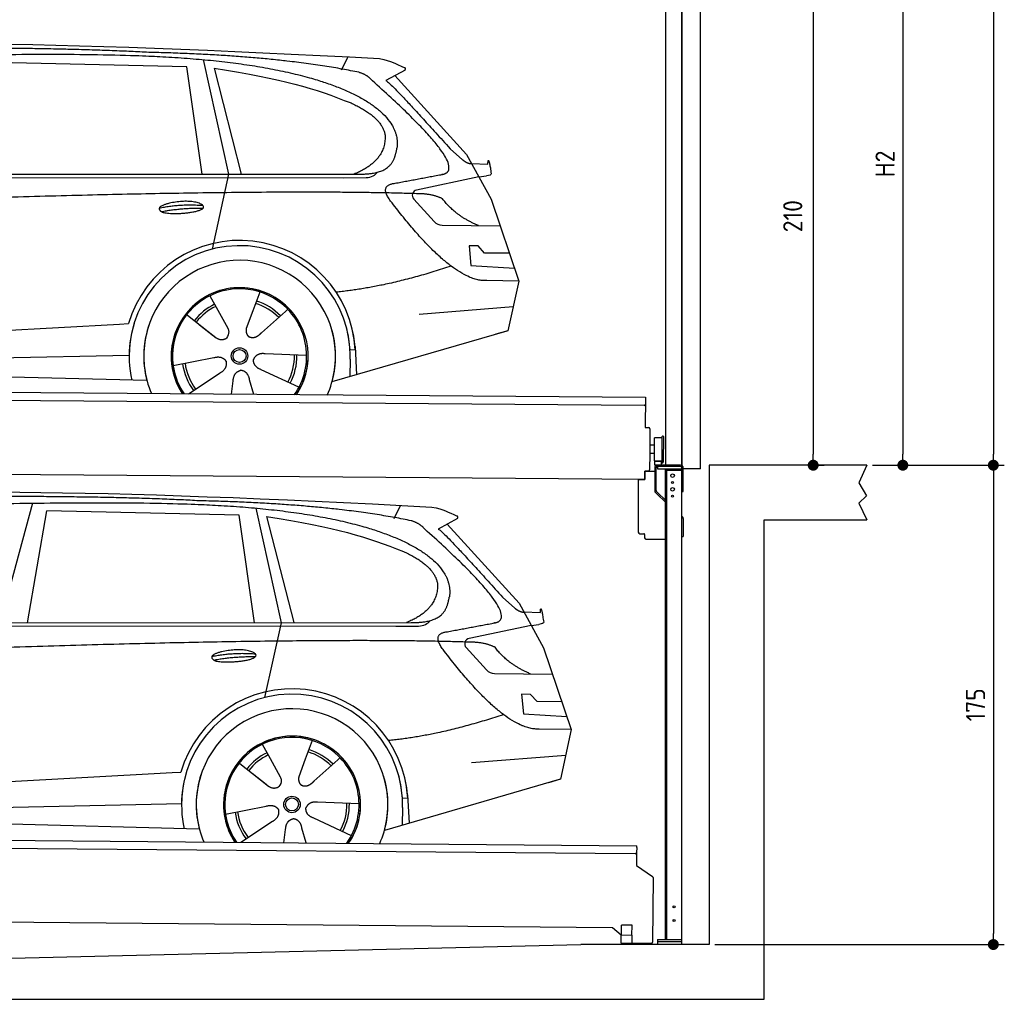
# Model space of a CAD drawing. Header units: millimetres. Extents: x -411 to 6777, y 0 to 6527.
# Tile 5 of 6: x 3183 to 6777, y 0 to 3577. Entities that reach past the tile are written whole.
import ezdxf

# ---------------------------------------------------------------- set-up
doc = ezdxf.new("R2010")
doc.units = ezdxf.units.MM
doc.layers.add('4', color=3, linetype='Continuous')
for name, color, linetype, lineweight in [('car', 10, 'Continuous', 25), ('Plattform', 7, 'Continuous', 25), ('Ständer hinten', 7, 'Continuous', 25), ('Ständer vorne', 7, 'Continuous', 25), ('Tor', 200, 'Continuous', 25)]:
    doc.layers.add(name, color=color, linetype=linetype, lineweight=lineweight)
doc.styles.get("Standard").update_dxf_attribs({"font": 'ISOCP.SHX'})
doc.dimstyles.new('GEN-ISO', dxfattribs={"dimscale": 20, "dimtxt": 3.5, "dimasz": 2, "dimexe": 2, "dimexo": 1, "dimgap": 1.5, "dimtad": 1, "dimdec": 1, "dimlfac": 0.1, "dimdsep": 46, "dimtxsty": 'STANDARD', "dimblk": 'PUNKT', "dimcen": 2, "dimclrd": 256, "dimclre": 256, "dimclrt": 2, "dimadec": 0, "dimazin": 0, "dimtp": 0.1, "dimtm": 0.1, "dimtfac": 0.71, "dimtdec": 1, "dimtmove": 2, "dimatfit": 3, "dimldrblk": 'PUNKT', "dimfxl": 2, "dimtolj": 1, "dimarcsym": 0})

# ---------------------------------------------------------------- blocks, each defined once
blk = doc.blocks.new('PUNKT')
at = {"layer": '4', "color": 0, "linetype": 'ByBlock'}
blk.add_line((-0.5, 0), (-1, 0), dxfattribs=at)
at = {"layer": '4', "color": 0, "linetype": 'ByBlock', "const_width": 0.5}
blk.add_lwpolyline([(-0.25, 0, 1), (0.25, 0, 1)], format="xyb", close=True, dxfattribs=at)
blk = doc.blocks.new('*D177')
at = {"layer": '4', "lineweight": -2, "transparency": 16777216}
for p, q in [((5720, 5750), (6776.9, 5750)), ((6736.9, 5710), (6736.9, 1990)), ((6295.4, 1950), (6776.9, 1950))]:
    blk.add_line(p, q, dxfattribs=at)
at = {"layer": 'Defpoints', "color": 0, "transparency": 16777216}
for p in [(5700, 5750), (6275.4, 1950), (6736.9, 1950)]:
    blk.add_point(p, dxfattribs=at)
at = {"layer": '4', "lineweight": -2, "transparency": 16777216, "xscale": 40, "yscale": 40, "zscale": 40}
for p, rotation in [((6736.9, 5750), 90), ((6736.9, 1950), 270)]:
    blk.add_blockref('PUNKT', p, dxfattribs=dict(at, rotation=rotation))
at = {"layer": '4', "color": 2, "transparency": 16777216, "insert": (6671.9, 3850), "char_height": 70, "attachment_point": 5, "rotation": 90}
blk.add_mtext('380', dxfattribs=at)
blk = doc.blocks.new('*D178')
at = {"layer": '4', "lineweight": -2, "transparency": 16777216}
for p, q in [((6295.4, 1950), (6776.9, 1950)), ((6736.9, 1910), (6736.9, 240)), ((5720, 200), (6776.9, 200))]:
    blk.add_line(p, q, dxfattribs=at)
at = {"layer": 'Defpoints', "color": 0, "transparency": 16777216}
for p in [(6275.4, 1950), (5700, 200), (6736.9, 200)]:
    blk.add_point(p, dxfattribs=at)
at = {"layer": '4', "lineweight": -2, "transparency": 16777216, "xscale": 40, "yscale": 40, "zscale": 40}
for p, rotation in [((6736.9, 1950), 90), ((6736.9, 200), 270)]:
    blk.add_blockref('PUNKT', p, dxfattribs=dict(at, rotation=rotation))
at = {"layer": '4', "color": 2, "transparency": 16777216, "insert": (6671.9, 1075), "char_height": 70, "attachment_point": 5, "rotation": 90}
blk.add_mtext('175', dxfattribs=at)
blk = doc.blocks.new('*D179')
at = {"layer": '4', "lineweight": -2, "transparency": 16777216}
for p, q in [((5920, 4150), (6446.5, 4150)), ((6406.5, 4110), (6406.5, 1990)), ((6295.4, 1950), (6446.5, 1950))]:
    blk.add_line(p, q, dxfattribs=at)
at = {"layer": 'Defpoints', "color": 0, "transparency": 16777216}
for p in [(5900, 4150), (6275.4, 1950), (6406.5, 1950)]:
    blk.add_point(p, dxfattribs=at)
at = {"layer": '4', "lineweight": -2, "transparency": 16777216, "xscale": 40, "yscale": 40, "zscale": 40}
for p, rotation in [((6406.5, 4150), 90), ((6406.5, 1950), 270)]:
    blk.add_blockref('PUNKT', p, dxfattribs=dict(at, rotation=rotation))
at = {"layer": '4', "color": 2, "transparency": 16777216, "insert": (6341.5, 3050), "char_height": 70, "attachment_point": 5, "rotation": 90}
blk.add_mtext('H2', dxfattribs=at)
blk = doc.blocks.new('*D181')
at = {"layer": '4', "lineweight": -2, "transparency": 16777216}
for p, q in [((5457.5, 4050), (6119.3, 4050)), ((6079.3, 4010), (6079.3, 1990)), ((6099.3, 1950), (6119.3, 1950))]:
    blk.add_line(p, q, dxfattribs=at)
at = {"layer": 'Defpoints', "color": 0, "transparency": 16777216}
for p in [(5437.5, 4050), (6079.3, 1950), (6079.3, 1950)]:
    blk.add_point(p, dxfattribs=at)
at = {"layer": '4', "lineweight": -2, "transparency": 16777216, "xscale": 40, "yscale": 40, "zscale": 40}
for p, rotation in [((6079.3, 4050), 90), ((6079.3, 1950), 270)]:
    blk.add_blockref('PUNKT', p, dxfattribs=dict(at, rotation=rotation))
at = {"layer": '4', "color": 2, "transparency": 16777216, "insert": (6004.7, 2859.2), "char_height": 70, "attachment_point": 5, "rotation": 90}
blk.add_mtext('210', dxfattribs=at)
blk = doc.blocks.new('UG Plattfrom Gl550')
at = {"layer": 'Plattform'}
for p, q in [((498.3, 603.8), (5435.1, 560.7)), ((5429.8, 530.7), (503, 573.7)), ((5435, 554.7), (5434.9, 535.7)), ((5435, 554.7), (5435.1, 560.7)), ((5434.9, 535.7), (5434.5, 488.2)), ((5434.5, 488.2), (5492.9, 448.7)), ((5495.1, 444.5), (5493, 208.2)), ((5347, 261.5), (621.4, 302.7)), ((5378.7, 233.7), (5347, 261.5)), ((5379.7, 235.2), (5380.1, 271.2)), ((5418.1, 270.8), (5380.1, 271.2)), ((5417.7, 234.8), (5418.1, 270.8)), ((5378.5, 205.2), (5378.7, 235.2)), ((5378.7, 235.2), (5418.7, 234.8)), ((5418.5, 204.8), (5418.7, 234.8)), ((5378.5, 205.2), (5418.5, 204.8)), ((5488, 203.2), (5414.8, 203.9))]:
    blk.add_line(p, q, dxfattribs=at)
for centre, radius, start, end in [((5429.9, 535.7), 5, 269.5, 359.5), ((5490.1, 444.5), 5, 359.5, 55.9134), ((5425.8, 243.8), 12, 227.6897, 228.0904), ((5414.9, 208.9), 5, 232.6301, 269.5), ((5488, 208.2), 5, 269.5, 359.5)]:
    blk.add_arc(centre, radius, start, end, dxfattribs=at)
blk = doc.blocks.new('Palette EG Gl550')
at = {"layer": 'Plattform'}
for p, q in [((429.5, 2237), (5467.3, 2198)), ((5462.1, 2168), (434.2, 2207)), ((5467.3, 2198), (5466.5, 2088)), ((5466.5, 2088), (5478.5, 2087.9)), ((5483.4, 2082.8), (5482.7, 1992.8)), ((5499.6, 1965.6), (5500.2, 2049.8)), ((5527.5, 1960.5), (5528.3, 2054.5)), ((5532.3, 2054.5), (5531.5, 1960.5)), ((5501.1, 2022.8), (5484.1, 2023)), ((5482.7, 1992.8), (5482.3, 1932.9)), ((5499.8, 1992.7), (5482.7, 1992.8)), ((5525.9, 1965), (5500.9, 1965)), ((5500.9, 1950), (5500.9, 1965)), ((5512.9, 1965), (5500.9, 1965)), ((5500.9, 1950), (5500.9, 1965)), ((5500.9, 1950), (5525.9, 1950)), ((5525.9, 1950), (5500.9, 1950)), ((5525.9, 1950), (5525.9, 1965)), ((5525.9, 1950), (5525.9, 1965)), ((5465, 1898), (341.7, 1937.7)), ((5465.2, 1928), (5465, 1898)), ((5465.2, 1928), (5477.2, 1927.9)), ((5477.2, 1927.9), (5465.2, 1928))]:
    blk.add_line(p, q, dxfattribs=at)
for centre, radius, start, end in [((5462.1, 2173), 5, 268.5823, 358.5607), ((5478.4, 2082.9), 5, 359.556, 89.556), ((5500.6, 2049.8), 0.4, 91.7323, 179.3444), ((5511.7, 1723.6), 326.8, 87.1739, 91.9438), ((5527.8, 2050.4), 0.4, 266.9623, 359.3444), ((5530.3, 2054.5), 2, 359.3444, 179.3444), ((5500, 1965.6), 0.4, 179.3444, 266.9565), ((5519.7, 2849.4), 884.4, 268.7196, 270.4008), ((5491.8, 3053.4), 1088.9, 271.795, 271.861), ((5527.2, 1964.6), 0.4, 359.556, 91.938), ((5529.5, 1960.5), 2, 179.3444, 359.3444), ((5477.3, 1932.9), 5, 269.556, 359.556)]:
    blk.add_arc(centre, radius, start, end, dxfattribs=at)
blk = doc.blocks.new('Ständer_vorne_GT175')
at = {"layer": 'Ständer hinten'}
for p, q in [((5595, 1950), (5511, 1950)), ((5511, 1945), (5511, 1937)), ((5595.1, 1945), (5511.1, 1945)), ((5465, 1898), (5465.2, 1928)), ((5465.2, 1928), (5501, 1927.7)), ((5501, 1940), (5501, 1857.2)), ((5506.1, 1857.2), (5506.1, 1940)), ((5511, 1937), (5600, 1937)), ((5540, 218), (5540, 1937)), ((5540, 1932), (5600, 1932)), ((5545, 218), (5545, 1932)), ((5600, 200), (5600, 1940)), ((5605, 1854), (5605, 1940)), ((5441, 1898.2), (5441, 1705)), ((5441, 1898.2), (5465, 1898)), ((5510.3, 1843.9), (5504.1, 1850)), ((5507.6, 1853.7), (5512.7, 1848.6)), ((5510.3, 1843.9), (5539.8, 1815)), ((5512.7, 1848.6), (5540, 1821.8)), ((5600, 1854), (5605, 1854)), ((5600, 1764), (5602, 1762.1)), ((5605, 1754.9), (5605, 1690)), ((5446, 1700), (5461.5, 1700)), ((5464, 1697.5), (5464, 1685)), ((5600, 1690), (5605, 1690)), ((5469, 1680), (5540, 1680)), ((5511, 218), (5600, 218)), ((5511, 218), (5511, 200)), ((5600, 210), (5511, 210)), ((5600, 200), (5511, 200))]:
    blk.add_line(p, q, dxfattribs=at)
for centre, radius in [((5566, 1912), 6.5), ((5566, 1887), 3.7), ((5566, 1862), 6.5), ((5566, 1837), 3.7), ((5571.4, 338), 3.7), ((5571.4, 288), 3.7)]:
    blk.add_circle(centre, radius, dxfattribs=at)
for centre, radius, start, end in [((5511.1, 1939.9), 10.1, 90.1445, 179.6512), ((5511.1, 1940), 5, 90, 180), ((5595, 1940), 10, 0, 90), ((5595, 1940), 5, 0, 90), ((5511.1, 1857.2), 10.1, 180, 225.5525), ((5511.1, 1857.2), 5, 179.6711, 225.5525), ((5595, 1754.9), 10, 0, 45.8814), ((5446, 1705), 5, 180, 270), ((5461.5, 1697.5), 2.5, 0, 90), ((5469, 1685), 5, 180, 270)]:
    blk.add_arc(centre, radius, start, end, dxfattribs=at)
blk = doc.blocks.new('Car_EG')
at = {"layer": 'car'}
for p, q in [((3792.6, 3404.8), (3091, 3421.1)), ((3852.9, 3430.7), (3945.7, 3012.4)), ((4357.9, 3393.3), (4382.1, 3440.6)), ((3848.5, 3012.4), (3792.6, 3404.8)), ((3892.2, 3399.7), (3991.7, 3012.5)), ((4589.4, 3392.6), (4519, 3354.1)), ((4552.4, 3372.3), (4814.1, 3084)), ((4754, 3105.6), (4799.2, 3065.4)), ((4814.1, 3084), (4903.3, 2921)), ((4831.7, 3051.8), (4891.9, 3049.2)), ((1721.3, 3002.4), (4364.6, 2999.2)), ((1768.3, 3011.3), (4420.2, 3012.7)), ((3945.7, 3012.4), (3884.9, 2738.8)), ((4364.6, 2999.2), (4447.5, 2999.9)), ((4858.7, 3002.5), (4631.9, 2954.6)), ((4858.7, 3002.5), (4886.4, 3006.3)), ((4621.2, 2921.6), (4695.5, 2839.8)), ((4903.3, 2921), (5004.9, 2622.4)), ((4724.6, 2826.6), (4936.3, 2823.9)), ((4856.4, 2750.6), (4823.7, 2750.9)), ((4823.7, 2750.9), (4829.9, 2679.3)), ((4879.9, 2724.5), (4856.4, 2750.6)), ((4970.4, 2723.7), (4879.9, 2724.5)), ((4829.9, 2679.3), (4988.9, 2669.3)), ((5004.9, 2622.4), (4888, 2623.9)), ((5004.9, 2622.4), (4965.3, 2440.8)), ((3877.2, 2568.5), (3906.3, 2516.1)), ((4059.5, 2582.3), (4034, 2513.6)), ((3905, 2518.5), (3906.3, 2516.1)), ((3906.3, 2516.1), (3942.9, 2449.9)), ((4161.1, 2519.6), (4153.3, 2511.2)), ((4641.2, 2501.4), (4984.6, 2529.2)), ((3789.4, 2502.8), (3900.1, 2415.1)), ((4034, 2513.6), (4010.1, 2449)), ((4153.3, 2511.2), (4065.7, 2433.8)), ((1677.7, 2363), (3547.7, 2465.1)), ((3547.7, 2465.1), (3580.2, 2466.9)), ((3839.5, 2462.9), (3890.8, 2422.3)), ((4960.7, 2439.5), (4322.9, 2253.9)), ((4965.3, 2440.8), (4921.5, 2428.1)), ((4407.3, 2383.3), (4412.9, 2280.1)), ((1697, 2310.9), (3582.9, 2352.3)), ((3743, 2313.7), (3891.6, 2342.7)), ((4230.4, 2350.4), (4079.2, 2356.8)), ((4389.1, 2337.7), (4387.4, 2272.7)), ((4407.9, 2371.2), (4388.7, 2370.2)), ((1598.6, 2313.5), (3647.1, 2260.1)), ((3799.2, 2210.6), (3914.4, 2287.1)), ((4202.2, 2234.5), (4064.9, 2298.5)), ((3956.3, 2209.2), (3962.2, 2257.6)), ((4037, 2208.5), (4022.1, 2262.1))]:
    blk.add_line(p, q, dxfattribs=at)
for radius in [30.1, 23.6]:
    blk.add_circle((3985.4, 2348.7), radius, dxfattribs=at)
for centre, radius, start, end in [((4636, 2935.1), 20, 101.911, 222.2225), ((4725.1, 2866.6), 40, 222.2225, 269.2614), ((3985.9, 2348.2), 422.7, 3.1257, 163.6879), ((3985.9, 2348.2), 403.4, 3.1257, 179.4216), ((3985.9, 2348.2), 350, 344.3697, 194.5808), ((3985.9, 2348.2), 250, 325.66, 212.9259), ((3985.9, 2348.2), 250, 325.66, 212.9259), ((3985.4, 2348.7), 245, 41.4393, 188.2101), ((3985.9, 2348.2), 250, 40.5532, 137.1602), ((3985.4, 2348.7), 209.6, 115.7372, 141.8665), ((3985.4, 2348.7), 200.6, 115.5904, 141.8784), ((3985.4, 2348.7), 200.6, 44.5019, 73.0215), ((3985.4, 2348.7), 209.6, 44.3713, 72.8747), ((3985.4, 2348.7), 245, 0.4019, 44.2101), ((3985.9, 2348.2), 422.7, 163.4862, 163.6879), ((3985.9, 2348.2), 403.4, 162.7346, 179.4216), ((3985.9, 2348.2), 350, 160.1996, 194.5808), ((3985.9, 2348.2), 250, 152.2768, 213.34), ((3985.4, 2348.7), 245, 151.8272, 188.2101), ((3985.9, 2348.2), 350, 344.3697, 17.4023), ((3985.9, 2348.2), 403.4, 3.1257, 14.8673), ((3985.9, 2348.2), 422.7, 3.1257, 14.1157), ((3985.9, 2348.2), 403.4, 172.558, 192.5899), ((3985.9, 2348.2), 350, 171.6006, 202.9387), ((3985.9, 2348.2), 250, 168.6947, 213.34), ((3985.4, 2348.7), 245, 168.6088, 214.2758), ((3985.4, 2348.7), 245, 324.7242, 8.993), ((3985.9, 2348.2), 250, 325.66, 8.9072), ((3985.9, 2348.2), 350, 336.0613, 6.0012), ((3985.9, 2348.2), 403.4, 358.5068, 5.0439), ((3985.4, 2348.7), 200.6, 331.5904, 1.0215), ((3985.4, 2348.7), 209.6, 331.7372, 0.8747), ((3985.9, 2348.2), 422.7, 3.1257, 3.2156), ((3985.4, 2348.7), 209.6, 187.7372, 216.8747), ((3985.4, 2348.7), 200.6, 187.5904, 217.0215)]:
    blk.add_arc(centre, radius, start, end, dxfattribs=at)
for points, degree in [([(2151.2, 3449.7), (2438.8, 3511.3), (3323.8, 3498), (4495.8, 3434.7)], 3), ([(3646, 3457.4), (3297.8, 3476.8), (2681.9, 3472.1)], 2), ([(4420.9, 3384.4), (4120.4, 3447), (3646, 3457.4)], 2), ([(4495.8, 3434.7), (4542.5, 3425.3), (4551.4, 3417), (4588.7, 3401.2)], 3), ([(3892.2, 3399.7), (4146.3, 3360.8), (4259.5, 3325.1), (4392.3, 3272.4)], 3), ([(4470.3, 3353.5), (4452.4, 3375.4), (4420.9, 3384.4)], 2), ([(4589.4, 3392.6), (4591.1, 3394.2), (4591.8, 3397.3), (4591.2, 3400.1), (4588.7, 3401.2)], 4), ([(4732.1, 3013.2), (4821.6, 3041.2), (4470.3, 3353.5)], 2), ([(4519, 3354.1), (4526.8, 3358.3), (4754, 3105.6)], 2), ([(4392.3, 3272.4), (4506.4, 3220.4), (4516.5, 3155.2)], 2), ([(4516.5, 3155.2), (4521.3, 3060.7), (4403.6, 3012.7)], 2), ([(4420.2, 3012.7), (4470.3, 3012.7), (4543.3, 3017.4), (4551.5, 3064.2), (4560.1, 3107.3)], 4), ([(4799.2, 3065.4), (4807.5, 3058.1), (4820.7, 3050.3), (4829.8, 3050.3), (4831.7, 3051.8)], 4), ([(4891.9, 3049.2), (4893.5, 3088.1), (4904.1, 3013.8)], 2), ([(4447.5, 2999.9), (4466.8, 3000.5), (4481.6, 3009.5), (4488.9, 3019.7)], 3), ([(4519, 3032.3), (4519.1, 3032.4), (4519.1, 3032.4), (4519.2, 3032.4)], 3), ([(4904.1, 3013.8), (4904.4, 3010.1), (4898.8, 3008.4), (4886.4, 3006.3)], 3), ([(4537, 2914.2), (4493.2, 2972.9), (4553.2, 2979.5)], 2), ([(4638.8, 2941), (3762.4, 2969.4), (1329.3, 2857.2)], 2), ([(4888, 2623.9), (4762.3, 2616.8), (4537, 2914.2)], 2), ([(4726.5, 2922.6), (4689.3, 2941), (4638.8, 2941)], 2), ([(4857.1, 2824.9), (4771.7, 2860.8), (4726.5, 2922.6)], 2), ([(3692.9, 2888.9), (3768.5, 2905.1), (3851.9, 2898.6)], 2), ([(3700, 2876), (3774.1, 2889.9), (3852, 2888.5)], 2), ([(4756.6, 2676.5), (4531.2, 2601.1), (4338.2, 2581.7)], 2), ([(3891, 2422.3), (3914.3, 2400.4), (3937.6, 2413.8)], 2), ([(3891.6, 2342.7), (3922.3, 2351.4), (3936.9, 2328.8)], 2), ([(4064.9, 2298.5), (4034.9, 2309.5), (4036.4, 2336.3)], 2), ([(4079.2, 2356.8), (4047.4, 2360.8), (4036.4, 2336.3)], 2), ([(3914.4, 2287.1), (3942.4, 2302.5), (3936.9, 2328.8)], 2), ([(3962.2, 2257.6), (3963.4, 2289.5), (3989.4, 2296.4)], 2), ([(4022.1, 2262.1), (4016.1, 2293.5), (3989.4, 2296.4)], 2)]:
    blk.add_open_spline(points, degree=degree, dxfattribs=at)
for points, degree, knots in [([(2320.7, 3436), (2347.3, 3438), (2486.7, 3439.9), (3508.2, 3460), (4128.4, 3453.6), (4583.8, 3281), (4560.1, 3107.3)], 4, [0.0821318, 0.0821318, 0.0821318, 0.0821318, 0.0821318, 0.258851, 0.508851, 1, 1, 1, 1, 1]), ([(4553.2, 2979.5), (4720.1, 3010.6), (4722.9, 3011.2), (4731.3, 3013), (4732.1, 3013.2)], 1, [0.1611508, 0.1611508, 1, 1.0196119, 1.078724, 1.0847856, 1.0847856]), ([(3700, 2876), (3676.6, 2892.6), (3722.1, 2907.9), (3805, 2927.3), (3897.6, 2893.4), (3835.4, 2870.2), (3726.3, 2864), (3704.9, 2873), (3700, 2876)], 5, [0, 0, 0, 0, 0, 0, 0.300106, 0.500106, 0.700106, 1, 1, 1, 1, 1, 1]), ([(3942.9, 2449.9), (3944.5, 2445.8), (3945.5, 2441.8), (3945.8, 2437.9), (3946.5, 2429.3), (3943.7, 2421.3), (3937.6, 2413.8)], 3, [0.2167758, 0.2167758, 0.2167758, 0.2167758, 0.4600873, 0.4600873, 0.4600873, 1, 1, 1, 1]), ([(4010.1, 2449), (4009.5, 2445.8), (4009.3, 2442.8), (4009.3, 2439.9), (4009.7, 2437.1), (4010.4, 2431.3), (4012.5, 2426), (4016, 2421.4), (4020.9, 2418.4)], 4, [0.3191838, 0.3191838, 0.3191838, 0.3191838, 0.3191838, 0.5438253, 0.5438253, 0.5438253, 0.5438253, 1, 1, 1, 1, 1]), ([(4065.7, 2433.8), (4065.7, 2433.8), (4065.7, 2433.8), (4065.7, 2433.8), (4065.7, 2433.8), (4056.6, 2424.1), (4045.9, 2414.2), (4031.6, 2411.8), (4020.9, 2418.4)], 4, [-0.000003, -0.000003, -0.000003, -0.000003, -0.000003, 0, 0, 0, 0, 1, 1, 1, 1, 1])]:
    blk.add_open_spline(points, degree=degree, knots=knots, dxfattribs=at)
blk = doc.blocks.new('Car_147')
at = {"layer": 'car'}
for p, q in [((3229.2, 1811.5), (3109.9, 1374.6)), ((4549.3, 1756), (4573.5, 1803.3)), ((3211.6, 1374.7), (3282.4, 1783.8)), ((3983.9, 1767.5), (3282.4, 1783.8)), ((4039.9, 1375.1), (3983.9, 1767.5)), ((4044.3, 1793.4), (4137.1, 1375.1)), ((4083.5, 1762.4), (4183.1, 1375.2)), ((4780.8, 1755.3), (4710.3, 1716.8)), ((4743.8, 1735), (5005.5, 1446.7)), ((4945.4, 1468.3), (4990.6, 1428.1)), ((5005.5, 1446.7), (5094.6, 1283.7)), ((5023.1, 1414.5), (5083.3, 1411.9)), ((1959.6, 1374), (4611.6, 1375.4)), ((4137.1, 1375.1), (4076.2, 1101.5)), ((5050.1, 1365.2), (5077.8, 1369)), ((1912.6, 1365.1), (4556, 1361.9)), ((4556, 1361.9), (4638.8, 1362.6)), ((5050.1, 1365.2), (4823.2, 1317.3)), ((4812.5, 1284.3), (4886.8, 1202.4)), ((5094.6, 1283.7), (5196.3, 985.1)), ((4915.9, 1189.3), (5127.7, 1186.6)), ((5047.7, 1113.3), (5015.1, 1113.6)), ((5015.1, 1113.6), (5021.3, 1042)), ((5071.3, 1087.2), (5047.7, 1113.3)), ((5161.8, 1086.4), (5071.3, 1087.2)), ((5021.3, 1042), (5180.3, 1032)), ((5196.3, 985.1), (5079.4, 986.6)), ((5196.3, 985.1), (5156.7, 803.5)), ((4250.9, 945), (4225.3, 876.3)), ((4068.6, 931.2), (4097.7, 878.8)), ((3980.8, 865.5), (4091.4, 777.8)), ((4096.4, 881.2), (4097.7, 878.8)), ((4097.7, 878.8), (4134.2, 812.6)), ((4225.3, 876.3), (4201.5, 811.7)), ((4344.6, 873.9), (4257.1, 796.5)), ((4352.4, 882.3), (4344.6, 873.9)), ((4832.5, 864.1), (5175.9, 891.9)), ((1869, 725.7), (3739, 827.8)), ((3739, 827.8), (3771.5, 829.6)), ((4030.9, 825.6), (4082.1, 785)), ((5152, 802.2), (4514.3, 616.6)), ((5156.7, 803.5), (5112.9, 790.8)), ((4421.8, 713.1), (4270.5, 719.5)), ((4599.3, 733.9), (4580, 732.9)), ((4598.6, 746), (4604.3, 642.8)), ((1888.4, 673.6), (3774.2, 715)), ((3934.3, 676.4), (4082.9, 705.4)), ((4580.5, 700.4), (4578.8, 635.4)), ((1789.9, 676.2), (3838.5, 622.8)), ((3990.6, 573.3), (4105.7, 649.8)), ((4393.5, 597.2), (4256.3, 661.2)), ((4147.6, 571.9), (4153.6, 620.3)), ((4228.4, 571.2), (4213.4, 624.8))]:
    blk.add_line(p, q, dxfattribs=at)
for radius in [30.1, 23.6]:
    blk.add_circle((4176.8, 711.4), radius, dxfattribs=at)
for centre, radius, start, end in [((4827.3, 1297.8), 20, 101.911, 222.2225), ((4916.5, 1229.3), 40, 222.2225, 269.2614), ((4177.2, 710.9), 422.7, 3.1257, 163.6879), ((4177.2, 710.9), 403.4, 3.1257, 179.4216), ((4177.2, 710.9), 350, 344.3697, 194.5808), ((4177.2, 710.9), 250, 325.66, 212.9259), ((4177.2, 710.9), 250, 325.66, 212.9259), ((4176.8, 711.4), 245, 41.4393, 188.2101), ((4177.2, 710.9), 250, 40.5532, 137.1602), ((4176.8, 711.4), 209.6, 115.7372, 141.8665), ((4176.8, 711.4), 200.6, 44.5019, 73.0215), ((4176.8, 711.4), 209.6, 44.3713, 72.8747), ((4176.8, 711.4), 200.6, 115.5904, 141.8784), ((4176.8, 711.4), 245, 0.4019, 44.2101), ((4177.2, 710.9), 422.7, 163.4862, 163.6879), ((4177.2, 710.9), 403.4, 162.7346, 179.4216), ((4177.2, 710.9), 350, 160.1996, 194.5808), ((4177.2, 710.9), 250, 152.2768, 213.34), ((4176.8, 711.4), 245, 151.8272, 188.2101), ((4177.2, 710.9), 350, 344.3697, 17.4023), ((4177.2, 710.9), 403.4, 3.1257, 14.8673), ((4177.2, 710.9), 422.7, 3.1257, 14.1157), ((4177.2, 710.9), 403.4, 172.558, 192.5899), ((4177.2, 710.9), 350, 171.6006, 202.9387), ((4177.2, 710.9), 250, 168.6947, 213.34), ((4176.8, 711.4), 245, 168.6088, 214.2758), ((4176.8, 711.4), 245, 324.7242, 8.993), ((4177.2, 710.9), 250, 325.66, 8.9072), ((4177.2, 710.9), 350, 336.0613, 6.0012), ((4177.2, 710.9), 403.4, 358.5068, 5.0439), ((4177.2, 710.9), 422.7, 3.1257, 3.2156), ((4176.8, 711.4), 209.6, 187.7372, 216.8747), ((4176.8, 711.4), 200.6, 187.5904, 217.0215), ((4176.8, 711.4), 200.6, 331.5904, 1.0215), ((4176.8, 711.4), 209.6, 331.7372, 0.8747)]:
    blk.add_arc(centre, radius, start, end, dxfattribs=at)
for points, degree in [([(2342.5, 1812.4), (2630.1, 1874), (3515.1, 1860.7), (4687.1, 1797.4)], 3), ([(3837.4, 1820.1), (3489.2, 1839.5), (2873.2, 1834.8)], 2), ([(4612.3, 1747.1), (4311.7, 1809.7), (3837.4, 1820.1)], 2), ([(4687.1, 1797.4), (4733.9, 1788), (4742.7, 1779.7), (4780.1, 1763.9)], 3), ([(4083.5, 1762.4), (4337.6, 1723.5), (4450.8, 1687.8), (4583.6, 1635.1)], 3), ([(4780.8, 1755.3), (4782.4, 1756.9), (4783.1, 1760), (4782.6, 1762.8), (4780.1, 1763.9)], 4), ([(4661.7, 1716.2), (4643.8, 1738.1), (4612.3, 1747.1)], 2), ([(4923.5, 1375.9), (5012.9, 1403.9), (4661.7, 1716.2)], 2), ([(4710.3, 1716.8), (4718.2, 1721), (4945.4, 1468.3)], 2), ([(4583.6, 1635.1), (4697.7, 1583.1), (4707.9, 1517.9)], 2), ([(4707.9, 1517.9), (4712.6, 1423.4), (4594.9, 1375.4)], 2), ([(4611.6, 1375.4), (4661.6, 1375.4), (4734.7, 1380.1), (4742.8, 1426.9), (4751.5, 1470)], 4), ([(4990.6, 1428.1), (4998.8, 1420.7), (5012.1, 1413), (5021.2, 1413), (5023.1, 1414.5)], 4), ([(5083.3, 1411.9), (5084.8, 1450.8), (5095.5, 1376.5)], 2), ([(4638.8, 1362.6), (4658.1, 1363.2), (4672.9, 1372.2), (4680.2, 1382.4)], 3), ([(4710.3, 1395), (4710.4, 1395.1), (4710.5, 1395.1), (4710.6, 1395.1)], 3), ([(5095.5, 1376.5), (5095.7, 1372.8), (5090.2, 1371.1), (5077.8, 1368.9)], 3), ([(4728.4, 1276.9), (4684.6, 1335.6), (4744.6, 1342.2)], 2), ([(4830.2, 1303.7), (3953.8, 1332.1), (1520.6, 1219.9)], 2), ([(4917.9, 1285.3), (4880.6, 1303.7), (4830.2, 1303.7)], 2), ([(3884.3, 1251.6), (3959.8, 1267.8), (4043.3, 1261.3)], 2), ([(5079.4, 986.6), (4953.6, 979.5), (4728.4, 1276.9)], 2), ([(5048.4, 1187.6), (4963.1, 1223.5), (4917.9, 1285.3)], 2), ([(3891.3, 1238.7), (3965.5, 1252.6), (4043.4, 1251.2)], 2), ([(4947.9, 1039.2), (4722.5, 963.8), (4529.6, 944.4)], 2), ([(4082.4, 785), (4105.7, 763.1), (4129, 776.5)], 2), ([(4270.5, 719.5), (4238.8, 723.5), (4227.8, 699)], 2), ([(4082.9, 705.4), (4113.7, 714.1), (4128.3, 691.5)], 2), ([(4105.7, 649.8), (4133.7, 665.2), (4128.3, 691.5)], 2), ([(4256.3, 661.2), (4226.3, 672.2), (4227.8, 699)], 2), ([(4153.6, 620.3), (4154.8, 652.2), (4180.7, 659.1)], 2), ([(4213.4, 624.8), (4207.4, 656.2), (4180.7, 659.1)], 2)]:
    blk.add_open_spline(points, degree=degree, dxfattribs=at)
for points, degree, knots in [([(2512.1, 1798.7), (2538.6, 1800.7), (2678.1, 1802.6), (3699.5, 1822.7), (4319.8, 1816.3), (4775.2, 1643.7), (4751.5, 1470)], 4, [0.0821318, 0.0821318, 0.0821318, 0.0821318, 0.0821318, 0.258851, 0.508851, 1, 1, 1, 1, 1]), ([(4744.6, 1342.2), (4911.5, 1373.3), (4914.3, 1373.9), (4922.6, 1375.7), (4923.5, 1375.9)], 1, [0.1611508, 0.1611508, 1, 1.0196119, 1.078724, 1.0847856, 1.0847856]), ([(3891.3, 1238.7), (3867.9, 1255.3), (3913.5, 1270.6), (3996.3, 1290), (4089, 1256.1), (4026.8, 1232.9), (3917.6, 1226.7), (3896.2, 1235.7), (3891.3, 1238.7)], 5, [0, 0, 0, 0, 0, 0, 0.300106, 0.500106, 0.700106, 1, 1, 1, 1, 1, 1]), ([(4134.2, 812.6), (4135.9, 808.5), (4136.9, 804.5), (4137.2, 800.6), (4137.8, 792), (4135.1, 784), (4129, 776.5)], 3, [0.2167758, 0.2167758, 0.2167758, 0.2167758, 0.4600873, 0.4600873, 0.4600873, 1, 1, 1, 1]), ([(4201.5, 811.7), (4200.9, 808.5), (4200.6, 805.5), (4200.7, 802.6), (4201, 799.8), (4201.8, 794), (4203.8, 788.7), (4207.4, 784.1), (4212.3, 781.1)], 4, [0.3191838, 0.3191838, 0.3191838, 0.3191838, 0.3191838, 0.5438253, 0.5438253, 0.5438253, 0.5438253, 1, 1, 1, 1, 1]), ([(4257.1, 796.5), (4257.1, 796.5), (4257.1, 796.5), (4257.1, 796.5), (4257.1, 796.5), (4248, 786.8), (4237.3, 776.9), (4223, 774.5), (4212.3, 781.1)], 4, [-0.000003, -0.000003, -0.000003, -0.000003, -0.000003, 0, 0, 0, 0, 1, 1, 1, 1, 1])]:
    blk.add_open_spline(points, degree=degree, knots=knots, dxfattribs=at)
blk = doc.blocks.new('Ständer vorne ab 340')
at = {"layer": 'Ständer vorne'}
for p, q in [((5240, 5082), (5240, 4782)), ((5490, 5082), (5240, 5082)), ((5490, 5062), (5490, 5082)), ((5540, 5062), (5490, 5062)), ((5540, 4832), (5540, 5062)), ((5540.2, 4962), (5539.8, 4962)), ((5540, 4962), (5540, 1950)), ((5600, 4962), (5540, 4962)), ((5600, 1948.7), (5600, 4962)), ((5490, 4782), (5490, 4832)), ((5490, 4832), (5540, 4832)), ((5240, 4782), (5490, 4782)), ((5540, 4677.4), (5540, 4678.4)), ((5511.2, 1945), (5511.2, 1937)), ((5595.1, 1945), (5511.2, 1945)), ((5511.2, 1937), (5600, 1937)), ((5600, 1937), (5600, 1940))]:
    blk.add_line(p, q, dxfattribs=at)
blk = doc.blocks.new('Tor ab 370 Gebäude')
at = {"layer": 'Tor'}
for p, q in [((5465.6, 5314.5), (5465.6, 5613)), ((5465.6, 5613), (5668, 5613)), ((5668, 1937), (5668, 5613)), ((5557, 5314.5), (5465.6, 5314.5)), ((5557, 5314.5), (5557, 5013)), ((5562, 5007.1), (5600, 5007)), ((5600, 4842), (5600, 5007)), ((5600, 4842), (5590, 4842)), ((5600, 4842), (5600, 1937)), ((5600, 1937), (5600, 4842)), ((5668, 1937), (5600, 1937))]:
    blk.add_line(p, q, dxfattribs=at)
blk.add_arc((5563, 5013), 6, 180, 260.4059, dxfattribs=at)
blk = doc.blocks.new('Gebäude_380_GT175')
for p, q in [((6275.4, 1950), (5700, 1950)), ((5700, 1950), (5700, 200)), ((6275.4, 1950), (6246.4, 1885.9)), ((6246.4, 1885.9), (6274.3, 1838)), ((6274.3, 1838), (6246.4, 1811)), ((6246.4, 1811), (6275.4, 1750)), ((5900, 0), (5900, 1750)), ((5900, 1750), (6275.4, 1750)), ((3000, 146.1), (5231.6, 200)), ((5700, 200), (5231.6, 200)), ((0, 0), (5900, 0))]:
    blk.add_line(p, q)

msp = doc.modelspace()

# ---------------------------------------------------------------- block references
for name in ['Gebäude_380_GT175', 'Car_EG', 'Palette EG Gl550', 'Ständer_vorne_GT175', 'Car_147', 'UG Plattfrom Gl550']:
    msp.add_blockref(name, (0, 0))
at = {"layer": 'Ständer vorne'}
msp.add_blockref('Ständer vorne ab 340', (0, 0), dxfattribs=at)
at = {"layer": 'Tor', "linetype": 'ByBlock'}
msp.add_blockref('Tor ab 370 Gebäude', (0, 0), dxfattribs=at)

# ---------------------------------------------------------------- dimensions: what is measured, and where the dimension line sits
at = {"layer": '4'}
for base, p1, p2, override, picture, middle in [((6736.86, 1950), (5700, 5750), (6275.45, 1950), {"dimdec": 0, "dimtdec": 3, "dimtolj": 0}, '*D177', (6671.86, 3850)), ((6736.86, 200), (6275.45, 1950), (5700, 200), {"dimtdec": 3, "dimtolj": 0}, '*D178', (6671.86, 1075))]:
    dim = msp.add_linear_dim(base=base, p1=p1, p2=p2, angle=90, dimstyle='GEN-ISO', override=override, dxfattribs=at)
    dim.commit()
    dim.dimension.update_dxf_attribs({"geometry": picture, "text_midpoint": middle})
dim = msp.add_linear_dim(base=(6406.55, 1950), p1=(5900, 4150), p2=(6275.45, 1950), angle=90, text='H2', dimstyle='GEN-ISO', override={"dimdec": 0, "dimtdec": 3, "dimtolj": 0}, dxfattribs=at)
dim.commit()
dim.dimension.update_dxf_attribs({"geometry": '*D179', "text_midpoint": (6341.54, 3050)})
dim = msp.add_linear_dim(base=(6079.31, 1950), p1=(5437.5, 4049.97), p2=(6079.31, 1950), angle=90, dimstyle='GEN-ISO', override={"dimtdec": 3, "dimtolj": 0}, dxfattribs=at)
dim.commit()
dim.dimension.update_dxf_attribs({"geometry": '*D181', "text_midpoint": (6004.71, 2859.23), "dimtype": 160})

doc.saveas('drawing.dxf')
